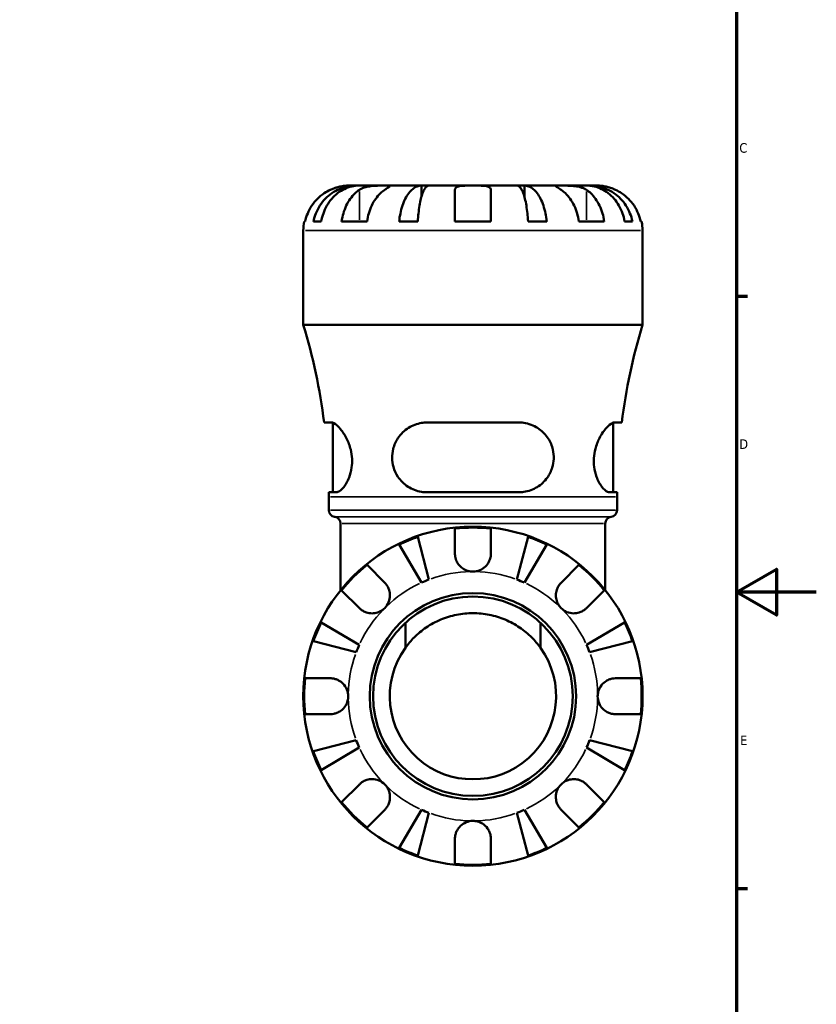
# Model space of a CAD drawing. Header units: millimetres. Extents: x -112 to 891, y -278 to 691.
# Tile 9 of 11: x 641 to 841, y 194 to 441. Entities that reach past the tile are written whole.
import ezdxf

# ---------------------------------------------------------------- set-up
doc = ezdxf.new("R2010")
doc.units = ezdxf.units.MM
for name, color, linetype, lineweight in [('Border (ANSI)', 7, 'Continuous', 70), ('Visible (ANSI)', 7, 'Continuous', 50), ('Visible Narrow (ANSI)', 7, 'Continuous', 35)]:
    doc.layers.add(name, color=color, linetype=linetype, lineweight=lineweight)
doc.styles.add('Note Text (ANSI)', font='tahoma.ttf')

# ---------------------------------------------------------------- blocks, each defined once
blk = doc.blocks.new('Borders Default Border')
at = {"layer": 'Border (ANSI)'}
for p, q in [((821, 371.25), (823.8, 371.25)), ((821, 222.75), (823.8, 222.75))]:
    blk.add_line(p, q, dxfattribs=at)
at = {"layer": 'Border (ANSI)', "flags": 128}
for points in [[(20, 20), (20, 574), (821, 574), (821, 20), (20, 20)], [(841, 297), (821, 297), (831, 302.77), (831, 291.23), (821, 297)]]:
    blk.add_lwpolyline(points, dxfattribs=at)
at = {"layer": 'Border (ANSI)', "color": 5, "true_color": 0x0000ff, "char_height": 2.4, "attachment_point": 7, "style": 'Note Text (ANSI)'}
for s, insert in [('C', (821.71, 407.13)), ('D', (821.72, 332.93)), ('E', (821.91, 258.68))]:
    blk.add_mtext(s, dxfattribs=dict(at, insert=insert))

msp = doc.modelspace()

# ---------------------------------------------------------------- linework, layer by layer
at = {"layer": 'Visible (ANSI)'}
for p, q in [((725.73, 398.93), (723.72, 398.93)), ((725.73, 398.93), (725.73, 398.89)), ((726.5, 398.93), (725.73, 398.93)), ((732.87, 398.93), (726.5, 398.93)), ((742.09, 398.93), (732.87, 398.93)), ((742.09, 398.93), (742.09, 396.2)), ((743.94, 398.93), (742.09, 398.93)), ((754.97, 398.93), (743.94, 398.93)), ((750.47, 389.93), (750.47, 397.86)), ((766, 398.93), (754.97, 398.93)), ((759.47, 397.86), (759.47, 389.93)), ((767.85, 398.93), (766, 398.93)), ((777.07, 398.93), (767.85, 398.93)), ((767.85, 398.93), (767.85, 396.2)), ((783.44, 398.93), (777.07, 398.93)), ((784.21, 398.93), (783.44, 398.93)), ((786.22, 398.93), (784.21, 398.93)), ((784.21, 398.93), (784.21, 398.89)), ((712.47, 364.07), (712.47, 387.68)), ((712.7, 389.93), (712.94, 389.93)), ((715.01, 389.93), (716.96, 389.93)), ((722.07, 389.93), (728.43, 389.93)), ((736.47, 389.93), (741.17, 389.93)), ((750.47, 389.93), (759.47, 389.93)), ((768.77, 389.93), (773.46, 389.93)), ((781.51, 389.93), (787.87, 389.93)), ((792.98, 389.93), (794.93, 389.93)), ((797, 389.93), (797.24, 389.93)), ((797.47, 364.07), (797.47, 387.68)), ((797.47, 364.07), (712.47, 364.07)), ((719.49, 339.55), (717.68, 339.55)), ((719.84, 322.05), (719.84, 339.49)), ((766.47, 339.55), (743.47, 339.55)), ((790.09, 322.05), (790.09, 339.49)), ((792.26, 339.55), (790.45, 339.55)), ((718.84, 322.05), (720.72, 322.05)), ((718.84, 317.6), (718.84, 320.91)), ((743.47, 322.05), (766.47, 322.05)), ((789.22, 322.05), (791.1, 322.05)), ((791.09, 317.6), (791.09, 320.91)), ((721.82, 297.52), (721.82, 314.23)), ((788.12, 297.52), (788.12, 314.23)), ((750.47, 306.68), (750.47, 312.96)), ((759.47, 312.96), (759.47, 306.68)), ((742.09, 299.4), (736.47, 308.94)), ((741.17, 310.88), (743.94, 300.17)), ((766, 300.17), (768.77, 310.88)), ((773.46, 308.94), (767.85, 299.4)), ((728.43, 303.83), (732.87, 299.39)), ((777.07, 299.39), (781.51, 303.83)), ((726.51, 293.02), (722.07, 297.47)), ((787.87, 297.47), (783.43, 293.02)), ((716.96, 289.42), (726.5, 283.8)), ((738.04, 283.07), (738.04, 289.32)), ((771.9, 289.32), (771.9, 283.07)), ((783.44, 283.8), (792.98, 289.42)), ((725.73, 281.96), (715.01, 284.73)), ((794.93, 284.73), (784.21, 281.96)), ((712.94, 275.43), (719.22, 275.43)), ((790.72, 275.43), (797, 275.43)), ((719.22, 266.43), (712.94, 266.43)), ((797, 266.43), (790.72, 266.43)), ((715.01, 257.13), (725.73, 259.9)), ((784.21, 259.9), (794.93, 257.13)), ((726.5, 258.05), (716.96, 252.43)), ((792.98, 252.43), (783.44, 258.05)), ((722.07, 244.39), (726.51, 248.83)), ((783.43, 248.83), (787.87, 244.39)), ((732.87, 242.47), (728.43, 238.02)), ((736.47, 232.92), (742.09, 242.45)), ((767.85, 242.45), (773.46, 232.92)), ((781.51, 238.02), (777.07, 242.47)), ((743.94, 241.69), (741.17, 230.97)), ((768.77, 230.97), (766, 241.69)), ((750.47, 228.89), (750.47, 235.18)), ((759.47, 235.18), (759.47, 228.89))]:
    msp.add_line(p, q, dxfattribs=at)
for radius in [42.5, 25.85, 25]:
    msp.add_circle((754.97, 270.93), radius, dxfattribs=at)
for centre, radius, start, end in [((723.72, 387.68), 11.25, 168.463, 180), ((786.22, 387.68), 11.25, 0, 11.537), ((569.56, 320.91), 149.29, 7.1746, 16.8044), ((940.38, 320.91), 149.29, 163.1956, 172.8254), ((569.56, 320.91), 149.29, 0, 0.4394), ((940.38, 320.91), 149.29, 179.5606, 180), ((720.54, 317.6), 1.7, 180, 262.8192), ((789.39, 317.6), 1.7, 277.1808, 0), ((720.12, 314.23), 1.7, 0, 82.8192), ((789.82, 314.23), 1.7, 97.1808, 180), ((754.97, 270.93), 42.27, 83.8892, 96.1108), ((754.97, 270.93), 42.27, 109.0544, 115.9456), ((754.97, 270.93), 42.27, 64.0544, 70.9456), ((754.97, 270.93), 42.27, 128.8892, 141.1108), ((754.97, 270.93), 42.27, 38.8892, 51.1108), ((754.97, 270.93), 31.25, 110.6662, 114.3338), ((754.97, 270.93), 31.25, 65.6662, 69.3338), ((754.97, 270.93), 42.27, 154.0544, 160.9456), ((754.97, 270.93), 42.27, 19.0544, 25.9456), ((754.97, 270.93), 31.25, 155.6662, 159.3338), ((754.97, 270.93), 20.83, 144.3613, 35.6387), ((754.97, 270.93), 31.25, 20.6662, 24.3338), ((754.97, 270.93), 42.27, 173.8892, 186.1108), ((754.97, 270.93), 42.27, 353.8892, 6.1108), ((754.97, 270.93), 31.25, 200.6662, 204.3338), ((754.97, 270.93), 31.25, 335.6662, 339.3338), ((754.97, 270.93), 42.27, 199.0544, 205.9456), ((754.97, 270.93), 42.27, 334.0544, 340.9456), ((754.97, 270.93), 42.27, 218.8892, 231.1108), ((754.97, 270.93), 42.27, 308.8892, 321.1108), ((754.97, 270.93), 31.25, 245.6662, 249.3338), ((754.97, 270.93), 31.25, 290.6662, 294.3338), ((754.97, 270.93), 42.27, 244.0544, 250.9456), ((754.97, 270.93), 42.27, 289.0544, 295.9456), ((754.97, 270.93), 42.27, 263.8892, 276.1108)]:
    msp.add_arc(centre, radius, start, end, dxfattribs=at)
for points, knots in [([(719.22, 397.86), (718.72, 397.63), (718.21, 397.34), (717.09, 396.6), (716.51, 396.11), (715.52, 395.13), (715.03, 394.55), (714.19, 393.29), (713.83, 392.61), (713.31, 391.35), (713.08, 390.65), (712.94, 389.93)], [5.5022719, 5.5022719, 5.5022719, 5.5022719, 5.6617261, 5.6617261, 5.8711132, 5.8711132, 6.0795138, 6.0795138, 6.2879145, 6.2879145, 6.4900758, 6.4900758, 6.4900758, 6.4900758]), ([(715.01, 389.93), (715.16, 390.65), (715.37, 391.35), (715.88, 392.62), (716.22, 393.29), (717.04, 394.55), (717.51, 395.14), (718.46, 396.12), (719.03, 396.61), (720.26, 397.45), (720.91, 397.8), (722.16, 398.33), (722.87, 398.56), (724.31, 398.86), (725.05, 398.93), (725.73, 398.93)], [0.213434, 0.213434, 0.213434, 0.213434, 0.41601, 0.41601, 0.624348, 0.624348, 0.832687, 0.832687, 1.041572, 1.041572, 1.250457, 1.250457, 1.460128, 1.460128, 1.669799, 1.669799, 1.669799, 1.669799]), ([(726.5, 398.93), (725.89, 398.93), (725.24, 398.86), (723.95, 398.56), (723.32, 398.33), (722.21, 397.8), (721.62, 397.45), (720.53, 396.61), (720.03, 396.12), (719.18, 395.14), (718.76, 394.55), (718.03, 393.29), (717.73, 392.62), (717.28, 391.35), (717.08, 390.65), (716.96, 389.93)], [5.016117, 5.016117, 5.016117, 5.016117, 5.225788, 5.225788, 5.435459, 5.435459, 5.644344, 5.644344, 5.853229, 5.853229, 6.061567, 6.061567, 6.269906, 6.269906, 6.472482, 6.472482, 6.472482, 6.472482]), ([(723.72, 398.93), (723.72, 398.93), (723.67, 398.93), (723.44, 398.92), (723.26, 398.92), (722.72, 398.88), (722.32, 398.83), (721.55, 398.68), (721.23, 398.6), (720.63, 398.42), (720.36, 398.33), (719.82, 398.12), (719.54, 398.01), (719.25, 397.87), (719.23, 397.87), (719.22, 397.86)], [-3.126213, -3.126213, -3.126213, -3.126213, -3.0059213, -3.0059213, -2.8729567, -2.8729567, -2.6978937, -2.6978937, -2.583387, -2.583387, -2.4954757, -2.4954757, -2.4031024, -2.4031024, -2.3983168, -2.3983168, -2.3983168, -2.3983168]), ([(722.07, 389.93), (722.17, 390.65), (722.33, 391.35), (722.7, 392.61), (722.95, 393.29), (723.55, 394.55), (723.89, 395.13), (724.59, 396.11), (725.01, 396.6), (725.8, 397.34), (726.15, 397.63), (726.51, 397.86)], [0.2134384, 0.2134384, 0.2134384, 0.2134384, 0.4155998, 0.4155998, 0.6240004, 0.6240004, 0.8324011, 0.8324011, 1.0417882, 1.0417882, 1.2012424, 1.2012424, 1.2012424, 1.2012424]), ([(726.51, 397.86), (726.6, 397.92), (726.69, 397.98), (727.01, 398.15), (727.25, 398.26), (727.78, 398.46), (728.08, 398.55), (728.82, 398.72), (729.28, 398.79), (730.32, 398.89), (730.88, 398.91), (731.95, 398.93), (732.45, 398.93), (732.87, 398.93)], [-0.7247441, -0.7247441, -0.7247441, -0.7247441, -0.6829269, -0.6829269, -0.5894676, -0.5894676, -0.4901439, -0.4901439, -0.3493352, -0.3493352, -0.178565, -0.178565, 0, 0, 0, 0]), ([(732.87, 397.86), (732.52, 397.63), (732.16, 397.34), (731.37, 396.6), (730.95, 396.11), (730.26, 395.13), (729.91, 394.55), (729.31, 393.29), (729.06, 392.61), (728.69, 391.35), (728.53, 390.65), (728.43, 389.93)], [5.502273, 5.502273, 5.502273, 5.502273, 5.6617271, 5.6617271, 5.8711142, 5.8711142, 6.0795149, 6.0795149, 6.2879156, 6.2879156, 6.4900769, 6.4900769, 6.4900769, 6.4900769]), ([(732.87, 398.93), (733.11, 398.93), (733.33, 398.93), (733.7, 398.93), (733.85, 398.92), (734.12, 398.9), (734.19, 398.88), (734.19, 398.78), (734.11, 398.7), (733.87, 398.53), (733.74, 398.44), (733.44, 398.23), (733.27, 398.12), (733.01, 397.95), (732.94, 397.91), (732.87, 397.86)], [0, 0, 0, 0, 0.1023049, 0.1023049, 0.2116531, 0.2116531, 0.3586874, 0.3586874, 0.4986154, 0.4986154, 0.596139, 0.596139, 0.690343, 0.690343, 0.7235503, 0.7235503, 0.7235503, 0.7235503]), ([(736.47, 389.93), (736.55, 390.65), (736.66, 391.35), (736.93, 392.62), (737.11, 393.29), (737.54, 394.55), (737.78, 395.14), (738.28, 396.12), (738.58, 396.61), (739.22, 397.45), (739.57, 397.8), (740.22, 398.33), (740.59, 398.56), (741.35, 398.86), (741.74, 398.93), (742.09, 398.93)], [0.213434, 0.213434, 0.213434, 0.213434, 0.41601, 0.41601, 0.624348, 0.624348, 0.832687, 0.832687, 1.041572, 1.041572, 1.250457, 1.250457, 1.460128, 1.460128, 1.669799, 1.669799, 1.669799, 1.669799]), ([(743.94, 398.93), (743.77, 398.93), (743.57, 398.86), (743.2, 398.56), (743.02, 398.33), (742.69, 397.8), (742.52, 397.45), (742.21, 396.61), (742.06, 396.12), (741.81, 395.14), (741.69, 394.55), (741.48, 393.29), (741.39, 392.62), (741.26, 391.35), (741.21, 390.65), (741.17, 389.93)], [5.016117, 5.016117, 5.016117, 5.016117, 5.225788, 5.225788, 5.435459, 5.435459, 5.644344, 5.644344, 5.853229, 5.853229, 6.061567, 6.061567, 6.269906, 6.269906, 6.472482, 6.472482, 6.472482, 6.472482]), ([(750.47, 397.86), (750.47, 397.93), (750.48, 398), (750.52, 398.18), (750.57, 398.28), (750.73, 398.46), (750.85, 398.55), (751.21, 398.72), (751.49, 398.79), (752.24, 398.89), (752.72, 398.91), (753.79, 398.93), (754.38, 398.93), (754.97, 398.93)], [-0.7196887, -0.7196887, -0.7196887, -0.7196887, -0.6691335, -0.6691335, -0.5844829, -0.5844829, -0.490085, -0.490085, -0.3476599, -0.3476599, -0.1782767, -0.1782767, 0, 0, 0, 0]), ([(754.97, 398.93), (755.37, 398.93), (755.77, 398.93), (756.58, 398.92), (756.99, 398.92), (757.86, 398.88), (758.28, 398.83), (758.83, 398.68), (759.01, 398.6), (759.25, 398.42), (759.33, 398.33), (759.44, 398.12), (759.47, 398.01), (759.47, 397.87), (759.47, 397.87), (759.47, 397.86)], [-3.126213, -3.126213, -3.126213, -3.126213, -3.0059213, -3.0059213, -2.8729567, -2.8729567, -2.6978937, -2.6978937, -2.583387, -2.583387, -2.4954757, -2.4954757, -2.4031024, -2.4031024, -2.3983168, -2.3983168, -2.3983168, -2.3983168]), ([(768.77, 389.93), (768.73, 390.65), (768.68, 391.35), (768.55, 392.62), (768.46, 393.29), (768.25, 394.55), (768.12, 395.14), (767.88, 396.12), (767.73, 396.61), (767.41, 397.45), (767.24, 397.8), (766.92, 398.33), (766.74, 398.56), (766.36, 398.86), (766.17, 398.93), (766, 398.93)], [0.213434, 0.213434, 0.213434, 0.213434, 0.41601, 0.41601, 0.624348, 0.624348, 0.832687, 0.832687, 1.041572, 1.041572, 1.250457, 1.250457, 1.460128, 1.460128, 1.669799, 1.669799, 1.669799, 1.669799]), ([(767.85, 398.93), (768.2, 398.93), (768.59, 398.86), (769.35, 398.56), (769.72, 398.33), (770.37, 397.8), (770.72, 397.45), (771.36, 396.61), (771.66, 396.12), (772.16, 395.14), (772.4, 394.55), (772.83, 393.29), (773.01, 392.62), (773.28, 391.35), (773.39, 390.65), (773.46, 389.93)], [5.016117, 5.016117, 5.016117, 5.016117, 5.225788, 5.225788, 5.435459, 5.435459, 5.644344, 5.644344, 5.853229, 5.853229, 6.061567, 6.061567, 6.269906, 6.269906, 6.472482, 6.472482, 6.472482, 6.472482]), ([(777.07, 397.86), (776.98, 397.92), (776.89, 397.98), (776.62, 398.15), (776.46, 398.26), (776.16, 398.46), (776.04, 398.55), (775.81, 398.72), (775.74, 398.79), (775.76, 398.89), (775.87, 398.91), (776.31, 398.93), (776.65, 398.93), (777.07, 398.93)], [-0.7247441, -0.7247441, -0.7247441, -0.7247441, -0.6829269, -0.6829269, -0.5894676, -0.5894676, -0.4901439, -0.4901439, -0.3493352, -0.3493352, -0.178565, -0.178565, 0, 0, 0, 0]), ([(777.07, 398.93), (777.31, 398.93), (777.58, 398.93), (778.17, 398.93), (778.51, 398.92), (779.32, 398.9), (779.8, 398.88), (780.75, 398.78), (781.21, 398.7), (781.94, 398.53), (782.23, 398.44), (782.75, 398.23), (782.99, 398.12), (783.29, 397.95), (783.36, 397.91), (783.43, 397.86)], [0, 0, 0, 0, 0.1023049, 0.1023049, 0.2116531, 0.2116531, 0.3586874, 0.3586874, 0.4986154, 0.4986154, 0.596139, 0.596139, 0.690343, 0.690343, 0.7235503, 0.7235503, 0.7235503, 0.7235503]), ([(781.51, 389.93), (781.4, 390.65), (781.25, 391.35), (780.88, 392.61), (780.63, 393.29), (780.03, 394.55), (779.68, 395.13), (778.99, 396.11), (778.57, 396.6), (777.78, 397.34), (777.42, 397.63), (777.07, 397.86)], [0.2134384, 0.2134384, 0.2134384, 0.2134384, 0.4155998, 0.4155998, 0.6240004, 0.6240004, 0.8324011, 0.8324011, 1.0417882, 1.0417882, 1.2012424, 1.2012424, 1.2012424, 1.2012424]), ([(783.43, 397.86), (783.78, 397.63), (784.14, 397.34), (784.93, 396.6), (785.35, 396.11), (786.05, 395.13), (786.39, 394.55), (786.99, 393.29), (787.24, 392.61), (787.61, 391.35), (787.77, 390.65), (787.87, 389.93)], [5.5022731, 5.5022731, 5.5022731, 5.5022731, 5.6617272, 5.6617272, 5.8711143, 5.8711143, 6.079515, 6.079515, 6.2879157, 6.2879157, 6.490077, 6.490077, 6.490077, 6.490077]), ([(792.98, 389.93), (792.85, 390.65), (792.66, 391.35), (792.21, 392.62), (791.91, 393.29), (791.18, 394.55), (790.76, 395.14), (789.91, 396.12), (789.4, 396.61), (788.32, 397.45), (787.73, 397.8), (786.62, 398.33), (785.99, 398.56), (784.7, 398.86), (784.05, 398.93), (783.44, 398.93)], [0.213434, 0.213434, 0.213434, 0.213434, 0.41601, 0.41601, 0.624348, 0.624348, 0.832687, 0.832687, 1.041572, 1.041572, 1.250457, 1.250457, 1.460128, 1.460128, 1.669799, 1.669799, 1.669799, 1.669799]), ([(784.21, 398.93), (784.89, 398.93), (785.62, 398.86), (787.07, 398.56), (787.78, 398.33), (789.03, 397.8), (789.68, 397.45), (790.91, 396.61), (791.48, 396.12), (792.43, 395.14), (792.9, 394.55), (793.72, 393.29), (794.06, 392.62), (794.57, 391.35), (794.78, 390.65), (794.93, 389.93)], [5.016117, 5.016117, 5.016117, 5.016117, 5.225788, 5.225788, 5.435459, 5.435459, 5.644344, 5.644344, 5.853229, 5.853229, 6.061567, 6.061567, 6.269906, 6.269906, 6.472482, 6.472482, 6.472482, 6.472482]), ([(790.72, 397.86), (790.4, 398.01), (790.07, 398.15), (789.36, 398.41), (788.98, 398.52), (788.22, 398.72), (787.85, 398.79), (787.11, 398.89), (786.79, 398.91), (786.34, 398.93), (786.22, 398.93), (786.22, 398.93)], [-0.7250316, -0.7250316, -0.7250316, -0.7250316, -0.617671, -0.617671, -0.4930824, -0.4930824, -0.3529803, -0.3529803, -0.1786805, -0.1786805, 0, 0, 0, 0]), ([(797, 389.93), (796.85, 390.65), (796.63, 391.35), (796.11, 392.61), (795.75, 393.29), (794.91, 394.55), (794.42, 395.13), (793.43, 396.11), (792.84, 396.6), (791.73, 397.34), (791.22, 397.63), (790.72, 397.86)], [0.2134384, 0.2134384, 0.2134384, 0.2134384, 0.4155998, 0.4155998, 0.6240004, 0.6240004, 0.8324011, 0.8324011, 1.0417882, 1.0417882, 1.2012424, 1.2012424, 1.2012424, 1.2012424]), ([(719.49, 339.55), (719.68, 339.55), (719.89, 339.5), (720.62, 339.14), (721.2, 338.63), (722.32, 337.27), (722.86, 336.46), (723.74, 334.68), (724.1, 333.75), (724.52, 332.01), (724.64, 331.24), (724.72, 329.7), (724.68, 328.96), (724.45, 327.34), (724.22, 326.5), (723.56, 324.77), (723.08, 323.96), (722.11, 322.73), (721.61, 322.31), (721, 322.08), (720.86, 322.05), (720.72, 322.05)], [-3.146109, -3.146109, -3.146109, -3.146109, -2.963785, -2.963785, -2.554564, -2.554564, -2.186742, -2.186742, -1.867599, -1.867599, -1.631638, -1.631638, -1.404037, -1.404037, -1.115662, -1.115662, -0.73757, -0.73757, -0.34946, -0.34946, -0.218315, -0.218315, -0.218315, -0.218315]), ([(743.47, 322.05), (742.99, 322.05), (742.52, 322.09), (740.86, 322.36), (739.72, 322.81), (737.72, 324.1), (736.85, 324.95), (735.68, 326.71), (735.3, 327.54), (734.85, 329.15), (734.74, 329.89), (734.71, 331.42), (734.8, 332.19), (735.23, 333.92), (735.64, 334.83), (736.88, 336.69), (737.79, 337.58), (739.83, 338.84), (740.92, 339.25), (742.54, 339.51), (743, 339.55), (743.47, 339.55)], [-3.110795, -3.110795, -3.110795, -3.110795, -2.959478, -2.959478, -2.571444, -2.571444, -2.186234, -2.186234, -1.906161, -1.906161, -1.680476, -1.680476, -1.443912, -1.443912, -1.12761, -1.12761, -0.712376, -0.712376, -0.333675, -0.333675, -0.185449, -0.185449, -0.185449, -0.185449]), ([(766.47, 339.55), (767.05, 339.55), (767.62, 339.5), (769.41, 339.14), (770.57, 338.63), (772.46, 337.27), (773.24, 336.46), (774.37, 334.68), (774.77, 333.75), (775.17, 332.01), (775.24, 331.24), (775.18, 329.7), (775.06, 328.96), (774.56, 327.34), (774.14, 326.5), (772.92, 324.77), (772.05, 323.96), (770.04, 322.73), (768.9, 322.31), (767.29, 322.08), (766.88, 322.05), (766.47, 322.05)], [-3.146109, -3.146109, -3.146109, -3.146109, -2.963785, -2.963785, -2.554564, -2.554564, -2.186742, -2.186742, -1.867599, -1.867599, -1.631638, -1.631638, -1.404037, -1.404037, -1.115662, -1.115662, -0.73757, -0.73757, -0.34946, -0.34946, -0.218315, -0.218315, -0.218315, -0.218315]), ([(789.22, 322.05), (789.06, 322.05), (788.89, 322.09), (788.26, 322.36), (787.75, 322.81), (786.77, 324.1), (786.29, 324.95), (785.65, 326.71), (785.44, 327.54), (785.24, 329.15), (785.22, 329.89), (785.32, 331.42), (785.45, 332.19), (785.9, 333.92), (786.26, 334.83), (787.21, 336.69), (787.83, 337.58), (788.97, 338.84), (789.5, 339.25), (790.13, 339.51), (790.29, 339.55), (790.45, 339.55)], [-3.110795, -3.110795, -3.110795, -3.110795, -2.959478, -2.959478, -2.571444, -2.571444, -2.186234, -2.186234, -1.906161, -1.906161, -1.680476, -1.680476, -1.443912, -1.443912, -1.12761, -1.12761, -0.712376, -0.712376, -0.333675, -0.333675, -0.185449, -0.185449, -0.185449, -0.185449]), ([(754.97, 302.18), (754.55, 302.18), (754.13, 302.24), (753.25, 302.49), (752.79, 302.71), (752, 303.27), (751.66, 303.59), (751.15, 304.27), (750.95, 304.61), (750.71, 305.2), (750.64, 305.43), (750.54, 305.87), (750.5, 306.08), (750.48, 306.42), (750.47, 306.55), (750.47, 306.68)], [0, 0, 0, 0, 0.1255823, 0.1255823, 0.2775869, 0.2775869, 0.4156583, 0.4156583, 0.5355886, 0.5355886, 0.6106285, 0.6106285, 0.6783071, 0.6783071, 0.7205994, 0.7205994, 0.7205994, 0.7205994]), ([(759.47, 306.68), (759.47, 306.47), (759.46, 306.26), (759.4, 305.83), (759.35, 305.62), (759.21, 305.16), (759.11, 304.9), (758.76, 304.2), (758.46, 303.79), (757.69, 303.05), (757.22, 302.74), (756.15, 302.3), (755.57, 302.18), (754.97, 302.18)], [-0.7287781, -0.7287781, -0.7287781, -0.7287781, -0.6586458, -0.6586458, -0.5894874, -0.5894874, -0.5028286, -0.5028286, -0.3478233, -0.3478233, -0.1787056, -0.1787056, 0, 0, 0, 0]), ([(732.87, 299.39), (732.96, 299.3), (733.05, 299.21), (733.32, 298.89), (733.48, 298.65), (733.78, 298.11), (733.9, 297.82), (734.13, 297.07), (734.2, 296.61), (734.18, 295.58), (734.07, 295.02), (733.63, 293.95), (733.29, 293.45), (732.87, 293.02)], [-0.7247441, -0.7247441, -0.7247441, -0.7247441, -0.6829269, -0.6829269, -0.5894676, -0.5894676, -0.4901439, -0.4901439, -0.3493352, -0.3493352, -0.178565, -0.178565, 0, 0, 0, 0]), ([(777.07, 293.02), (776.83, 293.27), (776.61, 293.53), (776.24, 294.13), (776.08, 294.46), (775.82, 295.27), (775.74, 295.76), (775.75, 296.71), (775.83, 297.17), (776.07, 297.9), (776.2, 298.19), (776.5, 298.71), (776.67, 298.95), (776.93, 299.24), (777, 299.32), (777.07, 299.39)], [0, 0, 0, 0, 0.1023049, 0.1023049, 0.2116531, 0.2116531, 0.3586874, 0.3586874, 0.4986154, 0.4986154, 0.596139, 0.596139, 0.690343, 0.690343, 0.7235503, 0.7235503, 0.7235503, 0.7235503]), ([(732.87, 293.02), (732.63, 292.78), (732.36, 292.57), (731.77, 292.2), (731.43, 292.04), (730.62, 291.78), (730.14, 291.7), (729.19, 291.71), (728.73, 291.79), (728, 292.03), (727.71, 292.15), (727.19, 292.46), (726.95, 292.63), (726.65, 292.88), (726.58, 292.95), (726.51, 293.02)], [0, 0, 0, 0, 0.1023049, 0.1023049, 0.2116531, 0.2116531, 0.3586874, 0.3586874, 0.4986154, 0.4986154, 0.596139, 0.596139, 0.690343, 0.690343, 0.7235503, 0.7235503, 0.7235503, 0.7235503]), ([(738.04, 283.07), (738.71, 284.01), (739.46, 284.88), (741.14, 286.56), (742.16, 287.41), (744.39, 288.93), (745.61, 289.59), (748.17, 290.67), (749.51, 291.08), (752.24, 291.63), (753.62, 291.76), (756.32, 291.76), (757.7, 291.63), (760.43, 291.08), (761.77, 290.67), (764.33, 289.59), (765.55, 288.93), (767.78, 287.41), (768.8, 286.56), (770.48, 284.88), (771.23, 284.01), (771.9, 283.07)], [-5.221457, -5.221457, -5.221457, -5.221457, -4.869598, -4.869598, -4.464903, -4.464903, -4.060208, -4.060208, -3.655513, -3.655513, -3.250819, -3.250819, -2.846124, -2.846124, -2.441429, -2.441429, -2.036734, -2.036734, -1.632039, -1.632039, -1.28018, -1.28018, -1.28018, -1.28018]), ([(783.43, 293.02), (783.34, 292.94), (783.25, 292.85), (782.93, 292.58), (782.69, 292.42), (782.16, 292.12), (781.86, 291.99), (781.12, 291.77), (780.66, 291.7), (779.62, 291.71), (779.06, 291.83), (777.99, 292.27), (777.49, 292.6), (777.07, 293.02)], [-0.7247441, -0.7247441, -0.7247441, -0.7247441, -0.6829269, -0.6829269, -0.5894676, -0.5894676, -0.4901439, -0.4901439, -0.3493352, -0.3493352, -0.178565, -0.178565, 0, 0, 0, 0]), ([(719.22, 275.43), (719.37, 275.43), (719.53, 275.42), (719.95, 275.38), (720.21, 275.32), (720.77, 275.16), (721.05, 275.05), (721.74, 274.69), (722.12, 274.4), (722.84, 273.66), (723.16, 273.18), (723.6, 272.11), (723.72, 271.52), (723.72, 270.93)], [-0.7196887, -0.7196887, -0.7196887, -0.7196887, -0.6691335, -0.6691335, -0.5844829, -0.5844829, -0.490085, -0.490085, -0.3476599, -0.3476599, -0.1782767, -0.1782767, 0, 0, 0, 0]), ([(786.22, 270.93), (786.22, 271.33), (786.27, 271.73), (786.5, 272.54), (786.67, 272.95), (787.22, 273.81), (787.62, 274.24), (788.39, 274.79), (788.71, 274.97), (789.31, 275.21), (789.57, 275.29), (790.12, 275.4), (790.4, 275.42), (790.69, 275.43), (790.71, 275.43), (790.72, 275.43)], [-3.126213, -3.126213, -3.126213, -3.126213, -3.0059213, -3.0059213, -2.8729567, -2.8729567, -2.6978937, -2.6978937, -2.583387, -2.583387, -2.4954757, -2.4954757, -2.4031024, -2.4031024, -2.3983168, -2.3983168, -2.3983168, -2.3983168]), ([(723.72, 270.93), (723.72, 270.53), (723.67, 270.13), (723.44, 269.31), (723.26, 268.91), (722.72, 268.04), (722.32, 267.62), (721.55, 267.06), (721.23, 266.88), (720.63, 266.64), (720.36, 266.57), (719.82, 266.46), (719.54, 266.43), (719.25, 266.43), (719.23, 266.43), (719.22, 266.43)], [-3.126213, -3.126213, -3.126213, -3.126213, -3.0059213, -3.0059213, -2.8729567, -2.8729567, -2.6978937, -2.6978937, -2.583387, -2.583387, -2.4954757, -2.4954757, -2.4031024, -2.4031024, -2.3983168, -2.3983168, -2.3983168, -2.3983168]), ([(790.72, 266.43), (790.56, 266.43), (790.41, 266.44), (789.99, 266.48), (789.72, 266.53), (789.17, 266.69), (788.89, 266.81), (788.2, 267.17), (787.82, 267.45), (787.1, 268.2), (786.78, 268.67), (786.34, 269.74), (786.22, 270.33), (786.22, 270.93)], [-0.7196887, -0.7196887, -0.7196887, -0.7196887, -0.6691335, -0.6691335, -0.5844829, -0.5844829, -0.490085, -0.490085, -0.3476599, -0.3476599, -0.1782767, -0.1782767, 0, 0, 0, 0]), ([(726.51, 248.83), (726.6, 248.92), (726.69, 249.01), (727.01, 249.27), (727.25, 249.44), (727.78, 249.74), (728.08, 249.86), (728.82, 250.09), (729.28, 250.15), (730.32, 250.14), (730.88, 250.03), (731.95, 249.58), (732.45, 249.25), (732.87, 248.83)], [-0.7247441, -0.7247441, -0.7247441, -0.7247441, -0.6829269, -0.6829269, -0.5894676, -0.5894676, -0.4901439, -0.4901439, -0.3493352, -0.3493352, -0.178565, -0.178565, 0, 0, 0, 0]), ([(777.07, 248.83), (777.31, 249.07), (777.58, 249.28), (778.17, 249.66), (778.51, 249.81), (779.32, 250.08), (779.8, 250.15), (780.75, 250.14), (781.21, 250.07), (781.94, 249.83), (782.23, 249.7), (782.75, 249.4), (782.99, 249.23), (783.29, 248.97), (783.36, 248.9), (783.43, 248.83)], [0, 0, 0, 0, 0.1023049, 0.1023049, 0.2116531, 0.2116531, 0.3586874, 0.3586874, 0.4986154, 0.4986154, 0.596139, 0.596139, 0.690343, 0.690343, 0.7235503, 0.7235503, 0.7235503, 0.7235503]), ([(732.87, 248.83), (733.11, 248.59), (733.33, 248.32), (733.7, 247.72), (733.85, 247.39), (734.12, 246.58), (734.19, 246.09), (734.19, 245.14), (734.11, 244.69), (733.87, 243.95), (733.74, 243.67), (733.44, 243.14), (733.27, 242.9), (733.01, 242.61), (732.94, 242.54), (732.87, 242.47)], [0, 0, 0, 0, 0.1023049, 0.1023049, 0.2116531, 0.2116531, 0.3586874, 0.3586874, 0.4986154, 0.4986154, 0.596139, 0.596139, 0.690343, 0.690343, 0.7235503, 0.7235503, 0.7235503, 0.7235503]), ([(777.07, 242.47), (776.98, 242.56), (776.89, 242.65), (776.62, 242.97), (776.46, 243.21), (776.16, 243.74), (776.04, 244.03), (775.81, 244.78), (775.74, 245.24), (775.76, 246.27), (775.87, 246.83), (776.31, 247.91), (776.65, 248.41), (777.07, 248.83)], [-0.7247441, -0.7247441, -0.7247441, -0.7247441, -0.6829269, -0.6829269, -0.5894676, -0.5894676, -0.4901439, -0.4901439, -0.3493352, -0.3493352, -0.178565, -0.178565, 0, 0, 0, 0]), ([(750.47, 235.18), (750.47, 235.33), (750.48, 235.49), (750.52, 235.91), (750.57, 236.17), (750.73, 236.72), (750.85, 237.01), (751.21, 237.7), (751.49, 238.07), (752.24, 238.8), (752.72, 239.11), (753.79, 239.56), (754.38, 239.68), (754.97, 239.68)], [-0.7196887, -0.7196887, -0.7196887, -0.7196887, -0.6691335, -0.6691335, -0.5844829, -0.5844829, -0.490085, -0.490085, -0.3476599, -0.3476599, -0.1782767, -0.1782767, 0, 0, 0, 0]), ([(754.97, 239.68), (755.37, 239.68), (755.77, 239.62), (756.58, 239.4), (756.99, 239.22), (757.86, 238.68), (758.28, 238.28), (758.83, 237.51), (759.01, 237.19), (759.25, 236.59), (759.33, 236.32), (759.44, 235.78), (759.47, 235.5), (759.47, 235.21), (759.47, 235.19), (759.47, 235.18)], [-3.126213, -3.126213, -3.126213, -3.126213, -3.0059213, -3.0059213, -2.8729567, -2.8729567, -2.6978937, -2.6978937, -2.583387, -2.583387, -2.4954757, -2.4954757, -2.4031024, -2.4031024, -2.3983168, -2.3983168, -2.3983168, -2.3983168])]:
    msp.add_open_spline(points, degree=3, knots=knots, dxfattribs=at)
at = {"layer": 'Visible Narrow (ANSI)'}
for p, q in [((726.51, 397.46), (726.51, 390.32)), ((783.43, 397.46), (783.43, 390.32)), ((796.95, 387.68), (712.99, 387.68)), ((790.65, 320.91), (719.29, 320.91)), ((719.29, 317.6), (790.65, 317.6)), ((789.18, 315.91), (720.76, 315.91)), ((787.71, 314.23), (722.23, 314.23))]:
    msp.add_line(p, q, dxfattribs=at)
for start, end in [(91.0333, 109.6329), (70.3671, 88.9667), (115.3671, 133.9667), (46.0333, 64.6329), (136.0333, 154.6329), (25.3671, 43.9667), (160.3671, 178.9667), (1.0333, 19.6329), (181.0333, 199.6329), (340.3671, 358.9667), (205.3671, 223.9667), (316.0333, 334.6329), (226.0333, 244.6329), (295.3671, 313.9667), (250.3671, 268.9667), (271.0333, 289.6329)]:
    msp.add_arc((754.97, 270.93), 31.25, start, end, dxfattribs=at)

# ---------------------------------------------------------------- block references
msp.add_blockref('Borders Default Border', (0, 0))

doc.saveas('drawing.dxf')
